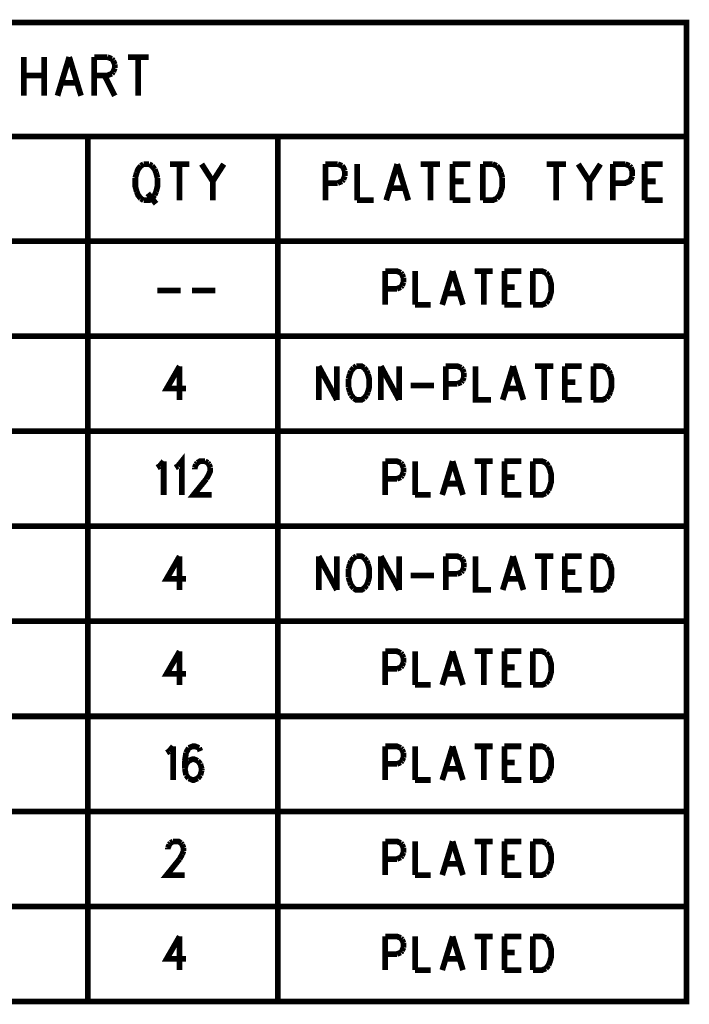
# Model space of a CAD drawing. Extents: x 7.3 to 17.4, y 4.7 to 13.3.
# Tile 11 of 11: x 15.6 to 17.4, y 8.2 to 10.8. Entities that reach past the tile are written whole.
import ezdxf

# ---------------------------------------------------------------- set-up
doc = ezdxf.new("R2010")
doc.units = 0
doc.layers.add('DD_PHO', color=6, linetype='CONTINUOUS')

msp = doc.modelspace()

# ---------------------------------------------------------------- linework, layer by layer
at = {"layer": 'DD_PHO', "const_width": 0.015}
for points in [[(13.75, 10.775), (13.75, 8.2), (17.4, 8.2), (17.4, 10.775), (13.75, 10.775)], [(15.65636, 10.68421), (15.65636, 10.5825)], [(15.71045, 10.68421), (15.71045, 10.5825)], [(15.77613, 10.68421), (15.74522, 10.5825)], [(15.77613, 10.68421), (15.80704, 10.5825)], [(15.84181, 10.68421), (15.84181, 10.5825)], [(15.84181, 10.68421), (15.87659, 10.68421)], [(15.87659, 10.68421), (15.88818, 10.67937)], [(15.88818, 10.67937), (15.89204, 10.67453)], [(15.89204, 10.67453), (15.8959, 10.66484)], [(15.8959, 10.66484), (15.8959, 10.65515)], [(15.93068, 10.68421), (15.98477, 10.68421)], [(15.95772, 10.68421), (15.95772, 10.5825)], [(15.88818, 10.64062), (15.87659, 10.63578), (15.84181, 10.63578)], [(15.89204, 10.64546), (15.88818, 10.64062)], [(15.8959, 10.65515), (15.89204, 10.64546)], [(15.65636, 10.63578), (15.71045, 10.63578)], [(15.75681, 10.6164), (15.79545, 10.6164)], [(15.86886, 10.63578), (15.8959, 10.5825)], [(13.75, 10.475), (17.4, 10.475)], [(15.825, 10.475), (15.825, 8.2)], [(16.325, 10.475), (16.325, 8.2)], [(15.95363, 10.38), (15.95, 10.3664)], [(15.96454, 10.39812), (15.95727, 10.38906), (15.95363, 10.38)], [(15.97181, 10.40265), (15.96454, 10.39812)], [(15.98636, 10.40265), (15.97181, 10.40265)], [(15.99363, 10.39812), (15.98636, 10.40265)], [(16.0009, 10.38906), (15.99363, 10.39812)], [(16.00454, 10.38), (16.0009, 10.38906)], [(16.00818, 10.3664), (16.00454, 10.38)], [(16.0409, 10.40265), (16.09181, 10.40265)], [(16.06636, 10.40265), (16.06636, 10.3075)], [(16.12454, 10.40265), (16.15363, 10.35734)], [(16.18272, 10.40265), (16.15363, 10.35734)], [(16.45, 10.40265), (16.45, 10.3075)], [(16.45, 10.40265), (16.48272, 10.40265)], [(16.48272, 10.40265), (16.49363, 10.39812)], [(16.49363, 10.39812), (16.49727, 10.39359), (16.5009, 10.38453)], [(16.5009, 10.38453), (16.5009, 10.37093)], [(16.53363, 10.40265), (16.53363, 10.3075)], [(16.63909, 10.40265), (16.61, 10.3075)], [(16.63909, 10.40265), (16.66818, 10.3075)], [(16.7009, 10.40265), (16.75181, 10.40265)], [(16.72636, 10.40265), (16.72636, 10.3075)], [(16.78454, 10.40265), (16.78454, 10.3075)], [(16.78454, 10.40265), (16.83181, 10.40265)], [(16.86454, 10.40265), (16.86454, 10.3075)], [(16.86454, 10.40265), (16.89, 10.40265)], [(16.89, 10.40265), (16.9009, 10.39812)], [(16.9009, 10.39812), (16.90818, 10.38906), (16.91181, 10.38)], [(16.91181, 10.38), (16.91545, 10.3664)], [(17.03181, 10.40265), (17.08272, 10.40265)], [(17.05727, 10.40265), (17.05727, 10.3075)], [(17.11545, 10.40265), (17.14454, 10.35734)], [(17.17363, 10.40265), (17.14454, 10.35734)], [(17.20636, 10.40265), (17.20636, 10.3075)], [(17.20636, 10.40265), (17.23909, 10.40265)], [(17.23909, 10.40265), (17.25, 10.39812)], [(17.25, 10.39812), (17.25363, 10.39359)], [(17.25363, 10.39359), (17.25727, 10.38453), (17.25727, 10.37093)], [(17.29, 10.40265), (17.29, 10.3075)], [(17.29, 10.40265), (17.33727, 10.40265)], [(15.95, 10.3664), (15.95, 10.34375), (15.95363, 10.33015)], [(16.00454, 10.33015), (16.00818, 10.34375), (16.00818, 10.3664)], [(16.15363, 10.35734), (16.15363, 10.3075)], [(16.48272, 10.35281), (16.45, 10.35281)], [(16.49363, 10.35734), (16.48272, 10.35281)], [(16.49727, 10.36187), (16.49363, 10.35734)], [(16.5009, 10.37093), (16.49727, 10.36187)], [(16.78454, 10.35734), (16.81363, 10.35734)], [(16.91545, 10.3664), (16.91545, 10.34375), (16.91181, 10.33015)], [(17.14454, 10.35734), (17.14454, 10.3075)], [(17.25363, 10.36187), (17.25, 10.35734), (17.23909, 10.35281), (17.20636, 10.35281)], [(17.25727, 10.37093), (17.25363, 10.36187)], [(17.29, 10.35734), (17.31909, 10.35734)], [(15.95363, 10.33015), (15.95727, 10.32109), (15.96454, 10.31203)], [(16.0009, 10.32109), (16.00454, 10.33015)], [(16.6209, 10.33921), (16.65727, 10.33921)], [(16.91181, 10.33015), (16.90818, 10.32109), (16.9009, 10.31203)], [(15.96454, 10.31203), (15.97181, 10.3075)], [(15.97181, 10.3075), (15.98636, 10.3075), (15.99363, 10.31203)], [(15.98272, 10.32562), (16.00454, 10.29843)], [(15.99363, 10.31203), (16.0009, 10.32109)], [(16.53363, 10.3075), (16.57727, 10.3075)], [(16.78454, 10.3075), (16.83181, 10.3075)], [(16.9009, 10.31203), (16.89, 10.3075), (16.86454, 10.3075)], [(17.29, 10.3075), (17.33727, 10.3075)], [(17.4, 10.2), (13.75, 10.2)], [(16.6075, 10.12109), (16.6075, 10.0325)], [(16.6075, 10.12109), (16.63818, 10.12109), (16.6484, 10.11687)], [(16.6859, 10.12109), (16.6859, 10.0325)], [(16.78477, 10.12109), (16.7575, 10.0325)], [(16.78477, 10.12109), (16.81204, 10.0325)], [(16.84272, 10.12109), (16.89045, 10.12109)], [(16.86659, 10.12109), (16.86659, 10.0325)], [(16.92113, 10.12109), (16.92113, 10.0325)], [(16.92113, 10.12109), (16.96545, 10.12109)], [(16.99613, 10.12109), (16.99613, 10.0325)], [(16.99613, 10.12109), (17.02, 10.12109), (17.03022, 10.11687)], [(16.6484, 10.11687), (16.65181, 10.11265)], [(16.65181, 10.11265), (16.65522, 10.10421)], [(16.65522, 10.10421), (16.65522, 10.09156)], [(17.03022, 10.11687), (17.03704, 10.10843)], [(17.03704, 10.10843), (17.04045, 10.1), (17.04386, 10.08734), (17.04386, 10.06625), (17.04045, 10.05359), (17.03704, 10.04515)], [(16.0075, 10.07046), (16.06886, 10.07046)], [(16.09954, 10.07046), (16.1609, 10.07046)], [(16.63818, 10.07468), (16.6075, 10.07468)], [(16.6484, 10.0789), (16.63818, 10.07468)], [(16.65181, 10.08312), (16.6484, 10.0789)], [(16.65522, 10.09156), (16.65181, 10.08312)], [(16.92113, 10.0789), (16.9484, 10.0789)], [(16.76772, 10.06203), (16.80181, 10.06203)], [(17.03704, 10.04515), (17.03022, 10.03671)], [(16.6859, 10.0325), (16.72681, 10.0325)], [(16.92113, 10.0325), (16.96545, 10.0325)], [(17.03022, 10.03671), (17.02, 10.0325), (16.99613, 10.0325)], [(13.75, 9.95), (17.4, 9.95)], [(16.06659, 9.87109), (16.0325, 9.81203), (16.08363, 9.81203)], [(16.06659, 9.87109), (16.06659, 9.7825)], [(16.4325, 9.87109), (16.4325, 9.7825)], [(16.4325, 9.87109), (16.48022, 9.7825)], [(16.48022, 9.87109), (16.48022, 9.7825)], [(16.52454, 9.86687), (16.51772, 9.85843)], [(16.53136, 9.87109), (16.52454, 9.86687)], [(16.55181, 9.86687), (16.545, 9.87109), (16.53136, 9.87109)], [(16.55863, 9.85843), (16.55181, 9.86687)], [(16.59613, 9.87109), (16.59613, 9.7825)], [(16.59613, 9.87109), (16.64386, 9.7825)], [(16.64386, 9.87109), (16.64386, 9.7825)], [(16.76659, 9.87109), (16.76659, 9.7825)], [(16.76659, 9.87109), (16.79727, 9.87109), (16.8075, 9.86687)], [(16.8075, 9.86687), (16.8109, 9.86265)], [(16.8109, 9.86265), (16.81431, 9.85421)], [(16.845, 9.87109), (16.845, 9.7825), (16.8859, 9.7825)], [(16.94386, 9.87109), (16.91659, 9.7825)], [(16.94386, 9.87109), (16.97113, 9.7825)], [(17.00181, 9.87109), (17.04954, 9.87109)], [(17.02568, 9.87109), (17.02568, 9.7825)], [(17.08022, 9.87109), (17.08022, 9.7825)], [(17.08022, 9.87109), (17.12454, 9.87109)], [(17.15522, 9.87109), (17.15522, 9.7825)], [(17.15522, 9.87109), (17.17909, 9.87109), (17.18931, 9.86687)], [(17.18931, 9.86687), (17.19613, 9.85843)], [(16.51431, 9.85), (16.5109, 9.83734)], [(16.5109, 9.83734), (16.5109, 9.81625)], [(16.51772, 9.85843), (16.51431, 9.85)], [(16.56204, 9.85), (16.55863, 9.85843)], [(16.56204, 9.80359), (16.56545, 9.81625), (16.56545, 9.83734), (16.56204, 9.85)], [(16.81431, 9.84156), (16.8109, 9.83312)], [(16.81431, 9.85421), (16.81431, 9.84156)], [(17.19613, 9.85843), (17.19954, 9.85)], [(17.19954, 9.85), (17.20295, 9.83734), (17.20295, 9.81625), (17.19954, 9.80359)], [(16.5109, 9.81625), (16.51431, 9.80359)], [(16.67454, 9.82046), (16.7359, 9.82046)], [(16.79727, 9.82468), (16.76659, 9.82468)], [(16.8075, 9.8289), (16.79727, 9.82468)], [(16.8109, 9.83312), (16.8075, 9.8289)], [(16.92681, 9.81203), (16.9609, 9.81203)], [(17.08022, 9.8289), (17.1075, 9.8289)], [(16.51431, 9.80359), (16.51772, 9.79515)], [(16.51772, 9.79515), (16.52454, 9.78671)], [(16.52454, 9.78671), (16.53136, 9.7825), (16.545, 9.7825), (16.55181, 9.78671)], [(16.55181, 9.78671), (16.55863, 9.79515)], [(16.55863, 9.79515), (16.56204, 9.80359)], [(17.18931, 9.78671), (17.17909, 9.7825), (17.15522, 9.7825)], [(17.19613, 9.79515), (17.18931, 9.78671)], [(17.19954, 9.80359), (17.19613, 9.79515)], [(17.08022, 9.7825), (17.12454, 9.7825)], [(13.75, 9.7), (17.4, 9.7)], [(16.06204, 9.60843), (16.07227, 9.62109), (16.07227, 9.5325)], [(16.0075, 9.60421), (16.01431, 9.60843)], [(16.01431, 9.60843), (16.02454, 9.62109)], [(16.02454, 9.62109), (16.02454, 9.5325)], [(16.05522, 9.60421), (16.06204, 9.60843)], [(16.10636, 9.60421), (16.10977, 9.61265)], [(16.10636, 9.6), (16.10636, 9.60421)], [(16.10977, 9.61265), (16.11318, 9.61687)], [(16.11318, 9.61687), (16.12, 9.62109), (16.13363, 9.62109)], [(16.13363, 9.62109), (16.14045, 9.61687)], [(16.14727, 9.60421), (16.14727, 9.59578), (16.14386, 9.58734), (16.13704, 9.57468)], [(16.14045, 9.61687), (16.14386, 9.61265)], [(16.14386, 9.61265), (16.14727, 9.60421)], [(16.6075, 9.62109), (16.6075, 9.5325)], [(16.6075, 9.62109), (16.63818, 9.62109), (16.6484, 9.61687)], [(16.6484, 9.61687), (16.65181, 9.61265)], [(16.65181, 9.61265), (16.65522, 9.60421)], [(16.65522, 9.60421), (16.65522, 9.59156)], [(16.6859, 9.62109), (16.6859, 9.5325)], [(16.78477, 9.62109), (16.7575, 9.5325)], [(16.78477, 9.62109), (16.81204, 9.5325)], [(16.84272, 9.62109), (16.89045, 9.62109)], [(16.86659, 9.62109), (16.86659, 9.5325)], [(16.92113, 9.62109), (16.92113, 9.5325)], [(16.92113, 9.62109), (16.96545, 9.62109)], [(16.99613, 9.62109), (16.99613, 9.5325)], [(16.99613, 9.62109), (17.02, 9.62109), (17.03022, 9.61687)], [(17.03022, 9.61687), (17.03704, 9.60843)], [(17.03704, 9.60843), (17.04045, 9.6), (17.04386, 9.58734), (17.04386, 9.56625), (17.04045, 9.55359), (17.03704, 9.54515)], [(16.6484, 9.5789), (16.63818, 9.57468)], [(16.65181, 9.58312), (16.6484, 9.5789)], [(16.65522, 9.59156), (16.65181, 9.58312)], [(16.92113, 9.5789), (16.9484, 9.5789)], [(16.13704, 9.57468), (16.10295, 9.5325), (16.15068, 9.5325)], [(16.63818, 9.57468), (16.6075, 9.57468)], [(16.76772, 9.56203), (16.80181, 9.56203)], [(16.6859, 9.5325), (16.72681, 9.5325)], [(16.92113, 9.5325), (16.96545, 9.5325)], [(17.03022, 9.53671), (17.02, 9.5325), (16.99613, 9.5325)], [(17.03704, 9.54515), (17.03022, 9.53671)], [(13.75, 9.45), (17.4, 9.45)], [(16.06659, 9.37109), (16.0325, 9.31203), (16.08363, 9.31203)], [(16.06659, 9.37109), (16.06659, 9.2825)], [(16.4325, 9.37109), (16.4325, 9.2825)], [(16.4325, 9.37109), (16.48022, 9.2825)], [(16.48022, 9.37109), (16.48022, 9.2825)], [(16.53136, 9.37109), (16.52454, 9.36687)], [(16.55181, 9.36687), (16.545, 9.37109), (16.53136, 9.37109)], [(16.59613, 9.37109), (16.59613, 9.2825)], [(16.59613, 9.37109), (16.64386, 9.2825)], [(16.64386, 9.37109), (16.64386, 9.2825)], [(16.76659, 9.37109), (16.76659, 9.2825)], [(16.76659, 9.37109), (16.79727, 9.37109), (16.8075, 9.36687)], [(16.845, 9.37109), (16.845, 9.2825), (16.8859, 9.2825)], [(16.94386, 9.37109), (16.91659, 9.2825)], [(16.94386, 9.37109), (16.97113, 9.2825)], [(17.00181, 9.37109), (17.04954, 9.37109)], [(17.02568, 9.37109), (17.02568, 9.2825)], [(17.08022, 9.37109), (17.08022, 9.2825)], [(17.08022, 9.37109), (17.12454, 9.37109)], [(17.15522, 9.37109), (17.15522, 9.2825)], [(17.15522, 9.37109), (17.17909, 9.37109), (17.18931, 9.36687)], [(16.51431, 9.35), (16.5109, 9.33734)], [(16.51772, 9.35843), (16.51431, 9.35)], [(16.52454, 9.36687), (16.51772, 9.35843)], [(16.55863, 9.35843), (16.55181, 9.36687)], [(16.56204, 9.35), (16.55863, 9.35843)], [(16.56204, 9.30359), (16.56545, 9.31625), (16.56545, 9.33734), (16.56204, 9.35)], [(16.8075, 9.36687), (16.8109, 9.36265)], [(16.8109, 9.36265), (16.81431, 9.35421)], [(16.81431, 9.35421), (16.81431, 9.34156)], [(17.18931, 9.36687), (17.19613, 9.35843)], [(17.19613, 9.35843), (17.19954, 9.35)], [(17.19954, 9.35), (17.20295, 9.33734), (17.20295, 9.31625), (17.19954, 9.30359)], [(16.5109, 9.33734), (16.5109, 9.31625)], [(16.67454, 9.32046), (16.7359, 9.32046)], [(16.79727, 9.32468), (16.76659, 9.32468)], [(16.8075, 9.3289), (16.79727, 9.32468)], [(16.8109, 9.33312), (16.8075, 9.3289)], [(16.81431, 9.34156), (16.8109, 9.33312)], [(17.08022, 9.3289), (17.1075, 9.3289)], [(16.5109, 9.31625), (16.51431, 9.30359)], [(16.51431, 9.30359), (16.51772, 9.29515)], [(16.51772, 9.29515), (16.52454, 9.28671)], [(16.55181, 9.28671), (16.55863, 9.29515)], [(16.55863, 9.29515), (16.56204, 9.30359)], [(16.92681, 9.31203), (16.9609, 9.31203)], [(17.19613, 9.29515), (17.18931, 9.28671)], [(17.19954, 9.30359), (17.19613, 9.29515)], [(16.52454, 9.28671), (16.53136, 9.2825), (16.545, 9.2825), (16.55181, 9.28671)], [(17.08022, 9.2825), (17.12454, 9.2825)], [(17.18931, 9.28671), (17.17909, 9.2825), (17.15522, 9.2825)], [(13.75, 9.2), (17.4, 9.2)], [(16.06659, 9.12109), (16.0325, 9.06203), (16.08363, 9.06203)], [(16.06659, 9.12109), (16.06659, 9.0325)], [(16.6075, 9.12109), (16.6075, 9.0325)], [(16.6075, 9.12109), (16.63818, 9.12109), (16.6484, 9.11687)], [(16.6484, 9.11687), (16.65181, 9.11265)], [(16.65181, 9.11265), (16.65522, 9.10421)], [(16.6859, 9.12109), (16.6859, 9.0325)], [(16.78477, 9.12109), (16.7575, 9.0325)], [(16.78477, 9.12109), (16.81204, 9.0325)], [(16.84272, 9.12109), (16.89045, 9.12109)], [(16.86659, 9.12109), (16.86659, 9.0325)], [(16.92113, 9.12109), (16.92113, 9.0325)], [(16.92113, 9.12109), (16.96545, 9.12109)], [(16.99613, 9.12109), (16.99613, 9.0325)], [(16.99613, 9.12109), (17.02, 9.12109), (17.03022, 9.11687)], [(17.03022, 9.11687), (17.03704, 9.10843)], [(16.65522, 9.09156), (16.65181, 9.08312)], [(16.65522, 9.10421), (16.65522, 9.09156)], [(17.03704, 9.10843), (17.04045, 9.1), (17.04386, 9.08734), (17.04386, 9.06625), (17.04045, 9.05359), (17.03704, 9.04515)], [(16.63818, 9.07468), (16.6075, 9.07468)], [(16.6484, 9.0789), (16.63818, 9.07468)], [(16.65181, 9.08312), (16.6484, 9.0789)], [(16.76772, 9.06203), (16.80181, 9.06203)], [(16.92113, 9.0789), (16.9484, 9.0789)], [(16.6859, 9.0325), (16.72681, 9.0325)], [(16.92113, 9.0325), (16.96545, 9.0325)], [(17.03022, 9.03671), (17.02, 9.0325), (16.99613, 9.0325)], [(17.03704, 9.04515), (17.03022, 9.03671)], [(13.75, 8.95), (17.4, 8.95)], [(16.0325, 8.85421), (16.03931, 8.85843)], [(16.03931, 8.85843), (16.04954, 8.87109)], [(16.04954, 8.87109), (16.04954, 8.7825)], [(16.08363, 8.85421), (16.08022, 8.83312)], [(16.09045, 8.86687), (16.08363, 8.85421)], [(16.11772, 8.86687), (16.1075, 8.87109), (16.10068, 8.87109), (16.09045, 8.86687)], [(16.12113, 8.85843), (16.11772, 8.86687)], [(16.6075, 8.87109), (16.6075, 8.7825)], [(16.6075, 8.87109), (16.63818, 8.87109), (16.6484, 8.86687)], [(16.6484, 8.86687), (16.65181, 8.86265)], [(16.65181, 8.86265), (16.65522, 8.85421)], [(16.65522, 8.85421), (16.65522, 8.84156)], [(16.6859, 8.87109), (16.6859, 8.7825)], [(16.78477, 8.87109), (16.7575, 8.7825)], [(16.78477, 8.87109), (16.81204, 8.7825)], [(16.84272, 8.87109), (16.89045, 8.87109)], [(16.86659, 8.87109), (16.86659, 8.7825)], [(16.92113, 8.87109), (16.92113, 8.7825)], [(16.92113, 8.87109), (16.96545, 8.87109)], [(16.99613, 8.87109), (16.99613, 8.7825)], [(16.99613, 8.87109), (17.02, 8.87109), (17.03022, 8.86687)], [(17.03022, 8.86687), (17.03704, 8.85843)], [(17.03704, 8.85843), (17.04045, 8.85), (17.04386, 8.83734), (17.04386, 8.81625), (17.04045, 8.80359), (17.03704, 8.79515)], [(16.08022, 8.83312), (16.08022, 8.81203)], [(16.08363, 8.82468), (16.08022, 8.81203)], [(16.09045, 8.83312), (16.08363, 8.82468)], [(16.11431, 8.83312), (16.10409, 8.83734), (16.10068, 8.83734), (16.09045, 8.83312)], [(16.12113, 8.82468), (16.11431, 8.83312)], [(16.12454, 8.81203), (16.12113, 8.82468)], [(16.63818, 8.82468), (16.6075, 8.82468)], [(16.6484, 8.8289), (16.63818, 8.82468)], [(16.65181, 8.83312), (16.6484, 8.8289)], [(16.65522, 8.84156), (16.65181, 8.83312)], [(16.92113, 8.8289), (16.9484, 8.8289)], [(16.08022, 8.81203), (16.08363, 8.79515)], [(16.12113, 8.79515), (16.12454, 8.80781)], [(16.12454, 8.80781), (16.12454, 8.81203)], [(16.76772, 8.81203), (16.80181, 8.81203)], [(16.08363, 8.79515), (16.09045, 8.78671)], [(16.09045, 8.78671), (16.10068, 8.7825), (16.10409, 8.7825), (16.11431, 8.78671)], [(16.11431, 8.78671), (16.12113, 8.79515)], [(16.6859, 8.7825), (16.72681, 8.7825)], [(16.92113, 8.7825), (16.96545, 8.7825)], [(17.03022, 8.78671), (17.02, 8.7825), (16.99613, 8.7825)], [(17.03704, 8.79515), (17.03022, 8.78671)], [(13.75, 8.7), (17.4, 8.7)], [(16.04272, 8.61687), (16.04954, 8.62109)], [(16.04954, 8.62109), (16.06318, 8.62109), (16.07, 8.61687)], [(16.6075, 8.62109), (16.6075, 8.5325)], [(16.6075, 8.62109), (16.63818, 8.62109), (16.6484, 8.61687)], [(16.6859, 8.62109), (16.6859, 8.5325)], [(16.78477, 8.62109), (16.7575, 8.5325)], [(16.78477, 8.62109), (16.81204, 8.5325)], [(16.84272, 8.62109), (16.89045, 8.62109)], [(16.86659, 8.62109), (16.86659, 8.5325)], [(16.92113, 8.62109), (16.92113, 8.5325)], [(16.92113, 8.62109), (16.96545, 8.62109)], [(16.99613, 8.62109), (16.99613, 8.5325)], [(16.99613, 8.62109), (17.02, 8.62109), (17.03022, 8.61687)], [(16.0359, 8.60421), (16.03931, 8.61265)], [(16.0359, 8.6), (16.0359, 8.60421)], [(16.03931, 8.61265), (16.04272, 8.61687)], [(16.07, 8.61687), (16.0734, 8.61265)], [(16.0734, 8.61265), (16.07681, 8.60421)], [(16.07681, 8.59578), (16.0734, 8.58734)], [(16.07681, 8.60421), (16.07681, 8.59578)], [(16.6484, 8.61687), (16.65181, 8.61265)], [(16.65181, 8.61265), (16.65522, 8.60421)], [(16.65522, 8.59156), (16.65181, 8.58312)], [(16.65522, 8.60421), (16.65522, 8.59156)], [(17.03022, 8.61687), (17.03704, 8.60843)], [(17.03704, 8.60843), (17.04045, 8.6), (17.04386, 8.58734), (17.04386, 8.56625), (17.04045, 8.55359), (17.03704, 8.54515)], [(16.06659, 8.57468), (16.0325, 8.5325), (16.08022, 8.5325)], [(16.0734, 8.58734), (16.06659, 8.57468)], [(16.63818, 8.57468), (16.6075, 8.57468)], [(16.6484, 8.5789), (16.63818, 8.57468)], [(16.65181, 8.58312), (16.6484, 8.5789)], [(16.92113, 8.5789), (16.9484, 8.5789)], [(16.76772, 8.56203), (16.80181, 8.56203)], [(17.03704, 8.54515), (17.03022, 8.53671)], [(16.6859, 8.5325), (16.72681, 8.5325)], [(16.92113, 8.5325), (16.96545, 8.5325)], [(17.03022, 8.53671), (17.02, 8.5325), (16.99613, 8.5325)], [(13.75, 8.45), (17.4, 8.45)], [(16.06659, 8.37109), (16.0325, 8.31203), (16.08363, 8.31203)], [(16.06659, 8.37109), (16.06659, 8.2825)], [(16.6075, 8.37109), (16.6075, 8.2825)], [(16.6075, 8.37109), (16.63818, 8.37109), (16.6484, 8.36687)], [(16.6484, 8.36687), (16.65181, 8.36265)], [(16.65181, 8.36265), (16.65522, 8.35421)], [(16.6859, 8.37109), (16.6859, 8.2825)], [(16.78477, 8.37109), (16.7575, 8.2825)], [(16.78477, 8.37109), (16.81204, 8.2825)], [(16.84272, 8.37109), (16.89045, 8.37109)], [(16.86659, 8.37109), (16.86659, 8.2825)], [(16.92113, 8.37109), (16.92113, 8.2825)], [(16.92113, 8.37109), (16.96545, 8.37109)], [(16.99613, 8.37109), (16.99613, 8.2825)], [(16.99613, 8.37109), (17.02, 8.37109), (17.03022, 8.36687)], [(17.03022, 8.36687), (17.03704, 8.35843)], [(17.03704, 8.35843), (17.04045, 8.35), (17.04386, 8.33734), (17.04386, 8.31625), (17.04045, 8.30359), (17.03704, 8.29515)], [(16.65181, 8.33312), (16.6484, 8.3289)], [(16.65522, 8.34156), (16.65181, 8.33312)], [(16.65522, 8.35421), (16.65522, 8.34156)], [(16.63818, 8.32468), (16.6075, 8.32468)], [(16.6484, 8.3289), (16.63818, 8.32468)], [(16.76772, 8.31203), (16.80181, 8.31203)], [(16.92113, 8.3289), (16.9484, 8.3289)], [(16.6859, 8.2825), (16.72681, 8.2825)], [(16.92113, 8.2825), (16.96545, 8.2825)], [(17.03022, 8.28671), (17.02, 8.2825), (16.99613, 8.2825)], [(17.03704, 8.29515), (17.03022, 8.28671)]]:
    msp.add_lwpolyline(points, dxfattribs=at)

doc.saveas('drawing.dxf')
